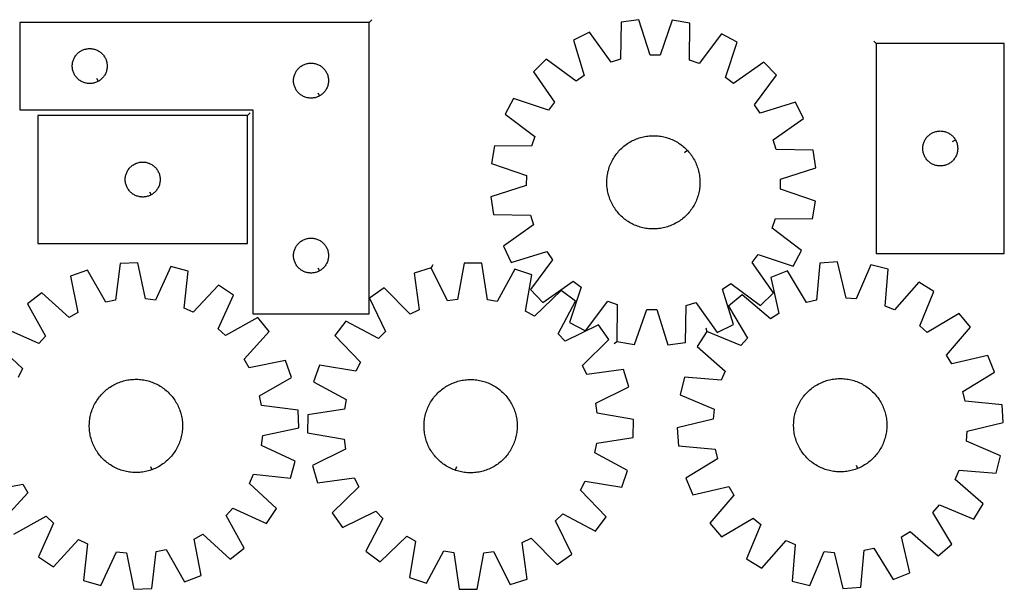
# Model space of a CAD drawing. Header units: millimetres. Extents: x 7 to 1493, y 7 to 495.
# Tile 2 of 2: x 648 to 1493, y 7 to 495. Entities that reach past the tile are written whole.
import ezdxf

# ---------------------------------------------------------------- set-up
doc = ezdxf.new("R2010")
doc.units = ezdxf.units.MM
doc.layers.add('CUT', color=7, linetype='CONTINUOUS', true_color=0x000000)
doc.layers.add('LEADIN', color=1, linetype='CONTINUOUS', true_color=0xff0000)

msp = doc.modelspace()

# ---------------------------------------------------------------- linework, layer by layer
at = {"layer": 'CUT'}
for points in [[(948.276376, 492.753623), (648.276376, 492.753623), (648.276376, 417.753623), (848.276376, 417.753623), (848.276376, 242.753623), (948.276376, 242.753623)], [(1160.895939, 219.106748), (1176.058517, 216.493936), (1186.44887, 246.510853), (1195.022425, 246.394552), (1204.594739, 216.10684), (1219.822611, 218.307402), (1220.428686, 250.065982), (1228.61856, 252.604748), (1247.08179, 226.757429), (1260.884345, 233.555959), (1251.646816, 263.947452), (1258.651328, 268.892771), (1284.198164, 250.015962), (1295.224313, 260.746973), (1277.047412, 286.796446), (1282.180911, 293.664238), (1312.310651, 283.605732), (1319.481077, 297.218797), (1294.144087, 316.376347), (1296.904071, 324.494344), (1328.667405, 324.238738), (1331.280217, 339.401315), (1301.263299, 349.791668), (1301.379601, 358.365223), (1331.667313, 367.937538), (1329.466751, 383.165409), (1297.708171, 383.771484), (1295.169405, 391.961359), (1321.016724, 410.424589), (1314.218194, 424.227144), (1283.826701, 414.989615), (1278.881382, 421.994126), (1297.758191, 447.540962), (1287.02718, 458.567111), (1260.977707, 440.390211), (1254.109915, 445.52371), (1264.168421, 475.653449), (1250.555356, 482.823875), (1231.397806, 457.486886), (1223.279809, 460.246869), (1223.535415, 492.010203), (1208.372837, 494.623015), (1197.982485, 464.606098), (1189.40893, 464.722399), (1179.836615, 495.010112), (1164.608744, 492.809549), (1164.002669, 461.050969), (1155.812794, 458.512204), (1137.349564, 484.359522), (1123.547009, 477.560992), (1132.784538, 447.1695), (1125.780027, 442.22418), (1100.23319, 461.100989), (1089.207042, 450.369978), (1107.383942, 424.320505), (1102.250443, 417.452714), (1072.120704, 427.511219), (1064.950278, 413.898154), (1090.287267, 394.740604), (1087.527284, 386.622608), (1055.763949, 386.878214), (1053.151138, 371.715636), (1083.168055, 361.325283), (1083.051754, 352.751728), (1052.764041, 343.179414), (1054.964604, 327.951542), (1086.723184, 327.345467), (1089.261949, 319.155593), (1063.41463, 300.692363), (1070.213161, 286.889807), (1100.604653, 296.127337), (1105.549973, 289.122825), (1086.673164, 263.575989), (1097.404174, 252.54984), (1123.453648, 270.72674), (1130.321439, 265.593242), (1120.262934, 235.463502), (1133.875999, 228.293076), (1153.033549, 253.630065), (1161.151545, 250.870082)], [(1383.474325, 474.585744), (1383.474325, 294.585744), (1493.474325, 294.585744), (1493.474325, 474.585744)], [(715.662148, 442.203672), (715.326028, 442.013441), (714.635092, 441.668089), (713.927295, 441.358763), (713.204512, 441.086285), (712.468661, 440.851375), (711.721693, 440.654657), (710.965588, 440.496654), (710.202352, 440.377783), (709.434008, 440.29836), (708.662595, 440.258596), (707.890158, 440.258596), (707.118744, 440.29836), (706.350401, 440.377783), (705.587165, 440.496654), (704.83106, 440.654657), (704.084092, 440.851375), (703.348241, 441.086285), (702.625458, 441.358763), (701.917661, 441.668089), (701.226725, 442.013441), (700.554484, 442.393904), (699.902721, 442.808468), (699.273162, 443.256034), (698.667479, 443.735416), (698.087276, 444.245342), (697.534094, 444.784461), (697.009397, 445.351341), (696.514579, 445.944481), (696.050951, 446.562306), (695.619743, 447.20318), (695.222098, 447.865402), (694.85907, 448.547216), (694.531623, 449.246814), (694.240624, 449.962342), (693.986846, 450.6919), (693.770961, 451.433556), (693.593541, 452.185342), (693.455058, 452.945264), (693.355878, 453.711308), (693.296265, 454.481442), (693.276376, 455.253623), (693.296265, 456.025804), (693.355878, 456.795938), (693.455058, 457.561982), (693.593541, 458.321904), (693.770961, 459.07369), (693.986846, 459.815345), (694.240624, 460.544904), (694.531623, 461.260432), (694.85907, 461.96003), (695.222098, 462.641844), (695.619743, 463.304066), (696.050951, 463.944939), (696.514579, 464.562765), (697.009397, 465.155905), (697.534094, 465.722785), (698.087276, 466.261903), (698.667479, 466.77183), (699.273162, 467.251212), (699.902721, 467.698778), (700.554484, 468.113342), (701.226725, 468.493805), (701.917661, 468.839157), (702.625458, 469.148482), (703.348241, 469.420961), (704.084092, 469.655871), (704.83106, 469.852589), (705.587165, 470.010592), (706.350401, 470.129463), (707.118744, 470.208886), (707.890158, 470.24865), (708.662595, 470.24865), (709.434008, 470.208886), (710.202352, 470.129463), (710.965588, 470.010592), (711.721693, 469.852589), (712.468661, 469.655871), (713.204512, 469.420961), (713.927295, 469.148482), (714.635092, 468.839157), (715.326028, 468.493805), (715.998268, 468.113342), (716.650032, 467.698778), (717.279591, 467.251212), (717.885274, 466.77183), (718.465477, 466.261903), (719.018659, 465.722785), (719.543355, 465.155905), (720.038174, 464.562765), (720.501801, 463.944939), (720.93301, 463.304066), (721.330655, 462.641844), (721.693683, 461.96003), (722.02113, 461.260432), (722.312129, 460.544904), (722.565907, 459.815345), (722.781792, 459.07369), (722.959212, 458.321904), (723.097695, 457.561982), (723.196875, 456.795938), (723.256488, 456.025804), (723.276376, 455.253623), (723.256488, 454.481442), (723.196875, 453.711308), (723.097695, 452.945264), (722.959212, 452.185342), (722.781792, 451.433556), (722.565907, 450.6919), (722.312129, 449.962342), (722.02113, 449.246814), (721.693683, 448.547216), (721.330655, 447.865402), (720.93301, 447.20318), (720.501801, 446.562306), (720.038174, 445.944481), (719.543355, 445.351341), (719.018659, 444.784461), (718.465477, 444.245342), (717.885274, 443.735416), (717.279591, 443.256034), (716.650032, 442.808468), (715.998268, 442.393904)], [(905.662148, 429.703672), (905.326028, 429.513441), (904.635092, 429.168089), (903.927295, 428.858763), (903.204512, 428.586285), (902.468661, 428.351375), (901.721693, 428.154657), (900.965588, 427.996654), (900.202352, 427.877783), (899.434008, 427.79836), (898.662595, 427.758596), (897.890158, 427.758596), (897.118744, 427.79836), (896.350401, 427.877783), (895.587165, 427.996654), (894.83106, 428.154657), (894.084092, 428.351375), (893.348241, 428.586285), (892.625458, 428.858763), (891.917661, 429.168089), (891.226725, 429.513441), (890.554484, 429.893904), (889.902721, 430.308468), (889.273162, 430.756034), (888.667479, 431.235416), (888.087276, 431.745342), (887.534094, 432.284461), (887.009397, 432.851341), (886.514579, 433.444481), (886.050951, 434.062306), (885.619743, 434.70318), (885.222098, 435.365402), (884.85907, 436.047216), (884.531623, 436.746814), (884.240624, 437.462342), (883.986846, 438.1919), (883.770961, 438.933556), (883.593541, 439.685342), (883.455058, 440.445264), (883.355878, 441.211308), (883.296265, 441.981442), (883.276376, 442.753623), (883.296265, 443.525804), (883.355878, 444.295938), (883.455058, 445.061982), (883.593541, 445.821904), (883.770961, 446.57369), (883.986846, 447.315345), (884.240624, 448.044904), (884.531623, 448.760432), (884.85907, 449.46003), (885.222098, 450.141844), (885.619743, 450.804066), (886.050951, 451.444939), (886.514579, 452.062765), (887.009397, 452.655905), (887.534094, 453.222785), (888.087276, 453.761903), (888.667479, 454.27183), (889.273162, 454.751212), (889.902721, 455.198778), (890.554484, 455.613342), (891.226725, 455.993805), (891.917661, 456.339157), (892.625458, 456.648482), (893.348241, 456.920961), (894.084092, 457.155871), (894.83106, 457.352589), (895.587165, 457.510592), (896.350401, 457.629463), (897.118744, 457.708886), (897.890158, 457.74865), (898.662595, 457.74865), (899.434008, 457.708886), (900.202352, 457.629463), (900.965588, 457.510592), (901.721693, 457.352589), (902.468661, 457.155871), (903.204512, 456.920961), (903.927295, 456.648482), (904.635092, 456.339157), (905.326028, 455.993805), (905.998268, 455.613342), (906.650032, 455.198778), (907.279591, 454.751212), (907.885274, 454.27183), (908.465477, 453.761903), (909.018659, 453.222785), (909.543355, 452.655905), (910.038174, 452.062765), (910.501801, 451.444939), (910.93301, 450.804066), (911.330655, 450.141844), (911.693683, 449.46003), (912.02113, 448.760432), (912.312129, 448.044904), (912.565907, 447.315345), (912.781792, 446.57369), (912.959212, 445.821904), (913.097695, 445.061982), (913.196875, 444.295938), (913.256488, 443.525804), (913.276376, 442.753623), (913.256488, 441.981442), (913.196875, 441.211308), (913.097695, 440.445264), (912.959212, 439.685342), (912.781792, 438.933556), (912.565907, 438.1919), (912.312129, 437.462342), (912.02113, 436.746814), (911.693683, 436.047216), (911.330655, 435.365402), (910.93301, 434.70318), (910.501801, 434.062306), (910.038174, 433.444481), (909.543355, 432.851341), (909.018659, 432.284461), (908.465477, 431.745342), (907.885274, 431.235416), (907.279591, 430.756034), (906.650032, 430.308468), (905.998268, 429.893904)], [(843.762073, 412.963213), (663.762073, 412.963213), (663.762073, 302.963213), (843.762073, 302.963213)], [(1451.524276, 391.971516), (1451.714507, 391.635395), (1452.059859, 390.94446), (1452.369184, 390.236662), (1452.641663, 389.51388), (1452.876573, 388.778028), (1453.07329, 388.03106), (1453.231294, 387.274955), (1453.350165, 386.511719), (1453.429588, 385.743376), (1453.469352, 384.971963), (1453.469352, 384.199525), (1453.429588, 383.428112), (1453.350165, 382.659769), (1453.231294, 381.896533), (1453.07329, 381.140428), (1452.876573, 380.393459), (1452.641663, 379.657608), (1452.369184, 378.934826), (1452.059859, 378.227028), (1451.714507, 377.536093), (1451.334044, 376.863852), (1450.91948, 376.212088), (1450.471914, 375.58253), (1449.992532, 374.976846), (1449.482605, 374.396644), (1448.943487, 373.843461), (1448.376607, 373.318765), (1447.783467, 372.823947), (1447.165641, 372.360319), (1446.524768, 371.929111), (1445.862546, 371.531465), (1445.180732, 371.168438), (1444.481133, 370.84099), (1443.765606, 370.549992), (1443.036047, 370.296213), (1442.294392, 370.080328), (1441.542606, 369.902909), (1440.782684, 369.764426), (1440.01664, 369.665246), (1439.246506, 369.605633), (1438.474325, 369.585744), (1437.702144, 369.605633), (1436.93201, 369.665246), (1436.165966, 369.764426), (1435.406044, 369.902909), (1434.654258, 370.080328), (1433.912602, 370.296213), (1433.183044, 370.549992), (1432.467516, 370.84099), (1431.767918, 371.168438), (1431.086104, 371.531465), (1430.423882, 371.929111), (1429.783008, 372.360319), (1429.165183, 372.823947), (1428.572043, 373.318765), (1428.005163, 373.843461), (1427.466044, 374.396644), (1426.956118, 374.976846), (1426.476736, 375.58253), (1426.02917, 376.212088), (1425.614605, 376.863852), (1425.234143, 377.536093), (1424.888791, 378.227028), (1424.579465, 378.934826), (1424.306986, 379.657608), (1424.072077, 380.393459), (1423.875359, 381.140428), (1423.717356, 381.896533), (1423.598485, 382.659769), (1423.519062, 383.428112), (1423.479298, 384.199525), (1423.479298, 384.971963), (1423.519062, 385.743376), (1423.598485, 386.511719), (1423.717356, 387.274955), (1423.875359, 388.03106), (1424.072077, 388.778028), (1424.306986, 389.51388), (1424.579465, 390.236662), (1424.888791, 390.94446), (1425.234143, 391.635395), (1425.614605, 392.307636), (1426.02917, 392.9594), (1426.476736, 393.588958), (1426.956118, 394.194642), (1427.466044, 394.774844), (1428.005163, 395.328027), (1428.572043, 395.852723), (1429.165183, 396.347541), (1429.783008, 396.811169), (1430.423882, 397.242377), (1431.086104, 397.640023), (1431.767918, 398.00305), (1432.467516, 398.330498), (1433.183044, 398.621496), (1433.912602, 398.875275), (1434.654258, 399.09116), (1435.406044, 399.268579), (1436.165966, 399.407062), (1436.93201, 399.506242), (1437.702144, 399.565855), (1438.474325, 399.585744), (1439.246506, 399.565855), (1440.01664, 399.506242), (1440.782684, 399.407062), (1441.542606, 399.268579), (1442.294392, 399.09116), (1443.036047, 398.875275), (1443.765606, 398.621496), (1444.481133, 398.330498), (1445.180732, 398.00305), (1445.862546, 397.640023), (1446.524768, 397.242377), (1447.165641, 396.811169), (1447.783467, 396.347541), (1448.376607, 395.852723), (1448.943487, 395.328027), (1449.482605, 394.774844), (1449.992532, 394.194642), (1450.471914, 393.588958), (1450.91948, 392.9594), (1451.334044, 392.307636)], [(1221.095651, 383.227093), (1221.530304, 382.77341), (1222.370681, 381.839186), (1223.181298, 380.879027), (1223.961356, 379.893879), (1224.710085, 378.884715), (1225.426746, 377.852531), (1226.110632, 376.798345), (1226.761067, 375.723198), (1227.37741, 374.628151), (1227.959053, 373.514285), (1228.505421, 372.382698), (1229.015976, 371.234508), (1229.490214, 370.070847), (1229.927665, 368.892865), (1230.3279, 367.701723), (1230.690523, 366.498597), (1231.015175, 365.284675), (1231.301537, 364.061154), (1231.549326, 362.829242), (1231.758298, 361.590154), (1231.928246, 360.345114), (1232.059002, 359.095351), (1232.150437, 357.842096), (1232.202462, 356.586588), (1232.215025, 355.330066), (1232.188113, 354.073769), (1232.121753, 352.818937), (1232.016011, 351.566808), (1231.870991, 350.318619), (1231.686835, 349.075601), (1231.463727, 347.838981), (1231.201885, 346.609979), (1230.901569, 345.389808), (1230.563074, 344.179673), (1230.186735, 342.980767), (1229.772923, 341.794273), (1229.322047, 340.621363), (1228.834551, 339.463195), (1228.310917, 338.32091), (1227.751661, 337.195637), (1227.157336, 336.088486), (1226.528527, 335.000549), (1225.865855, 333.9329), (1225.169975, 332.886594), (1224.441573, 331.862661), (1223.681368, 330.862114), (1222.89011, 329.885939), (1222.068581, 328.935099), (1221.217589, 328.010534), (1220.337977, 327.113155), (1219.430611, 326.243849), (1218.496388, 325.403472), (1217.536228, 324.592854), (1216.55108, 323.812796), (1215.541916, 323.064067), (1214.509732, 322.347407), (1213.455547, 321.663521), (1212.3804, 321.013086), (1211.285353, 320.396743), (1210.171486, 319.8151), (1209.0399, 319.268731), (1207.891709, 318.758177), (1206.728049, 318.283939), (1205.550067, 317.846487), (1204.358925, 317.446253), (1203.155799, 317.08363), (1201.941876, 316.758978), (1200.718355, 316.472616), (1199.486443, 316.224826), (1198.247356, 316.015855), (1197.002316, 315.845907), (1195.752552, 315.715151), (1194.499298, 315.623715), (1193.24379, 315.571691), (1191.987267, 315.559128), (1190.73097, 315.58604), (1189.476138, 315.652399), (1188.22401, 315.758142), (1186.975821, 315.903162), (1185.732803, 316.087317), (1184.496183, 316.310426), (1183.267181, 316.572268), (1182.04701, 316.872584), (1180.836874, 317.211079), (1179.637968, 317.587418), (1178.451475, 318.00123), (1177.278565, 318.452106), (1176.120396, 318.939602), (1174.978112, 319.463236), (1173.852838, 320.022492), (1172.745687, 320.616817), (1171.65775, 321.245626), (1170.590102, 321.908297), (1169.543795, 322.604178), (1168.519863, 323.33258), (1167.519315, 324.092785), (1166.54314, 324.884042), (1165.592301, 325.705572), (1164.667736, 326.556563), (1163.770357, 327.436176), (1162.90105, 328.343542), (1162.060673, 329.277765), (1161.250056, 330.237925), (1160.469998, 331.223073), (1159.721269, 332.232236), (1159.004608, 333.264421), (1158.320723, 334.318606), (1157.670287, 335.393753), (1157.053944, 336.4888), (1156.472301, 337.602667), (1155.925933, 338.734253), (1155.415378, 339.882443), (1154.941141, 341.046104), (1154.503689, 342.224086), (1154.103454, 343.415228), (1153.740832, 344.618354), (1153.416179, 345.832276), (1153.129817, 347.055797), (1152.882028, 348.287709), (1152.673056, 349.526797), (1152.503109, 350.771837), (1152.372353, 352.021601), (1152.280917, 353.274855), (1152.228892, 354.530363), (1152.216329, 355.786886), (1152.243241, 357.043183), (1152.309601, 358.298015), (1152.415343, 359.550143), (1152.560363, 360.798332), (1152.744519, 362.04135), (1152.967628, 363.27797), (1153.229469, 364.506972), (1153.529786, 365.727143), (1153.86828, 366.937279), (1154.244619, 368.136185), (1154.658431, 369.322678), (1155.109307, 370.495588), (1155.596803, 371.653757), (1156.120437, 372.796041), (1156.679693, 373.921314), (1157.274019, 375.028466), (1157.902828, 376.116402), (1158.565499, 377.184051), (1159.261379, 378.230358), (1159.989781, 379.25429), (1160.749986, 380.254837), (1161.541244, 381.231012), (1162.362774, 382.181852), (1163.213765, 383.106417), (1164.093377, 384.003796), (1165.000743, 384.873103), (1165.934967, 385.713479), (1166.895126, 386.524097), (1167.880274, 387.304155), (1168.889438, 388.052884), (1169.921622, 388.769545), (1170.975808, 389.45343), (1172.050955, 390.103866), (1173.146002, 390.720209), (1174.259868, 391.301852), (1175.391455, 391.84822), (1176.539645, 392.358775), (1177.703305, 392.833012), (1178.881288, 393.270464), (1180.07243, 393.670699), (1181.275556, 394.033321), (1182.489478, 394.357974), (1183.712999, 394.644336), (1184.944911, 394.892125), (1186.183998, 395.101096), (1187.429038, 395.271044), (1188.678802, 395.4018), (1189.932057, 395.493236), (1191.187565, 395.545261), (1192.444087, 395.557824), (1193.700384, 395.530912), (1194.955216, 395.464552), (1196.207345, 395.35881), (1197.455534, 395.213789), (1198.698552, 395.029634), (1199.935172, 394.806525), (1201.164174, 394.544684), (1202.384345, 394.244367), (1203.59448, 393.905872), (1204.793386, 393.529534), (1205.97988, 393.115722), (1207.152789, 392.664845), (1208.310958, 392.17735), (1209.453243, 391.653715), (1210.578516, 391.09446), (1211.685667, 390.500134), (1212.773604, 389.871325), (1213.841252, 389.208654), (1214.887559, 388.512774), (1215.911492, 387.784372), (1216.912039, 387.024167), (1217.888214, 386.232909), (1218.839053, 385.411379), (1219.763619, 384.560388), (1220.660998, 383.680776)], [(761.147845, 344.913262), (760.811724, 344.723031), (760.120789, 344.377679), (759.412991, 344.068354), (758.690209, 343.795875), (757.954357, 343.560965), (757.207389, 343.364248), (756.451284, 343.206244), (755.688048, 343.087373), (754.919705, 343.00795), (754.148292, 342.968186), (753.375854, 342.968186), (752.604441, 343.00795), (751.836098, 343.087373), (751.072862, 343.206244), (750.316757, 343.364248), (749.569788, 343.560965), (748.833937, 343.795875), (748.111155, 344.068354), (747.403357, 344.377679), (746.712422, 344.723031), (746.040181, 345.103494), (745.388417, 345.518058), (744.758859, 345.965624), (744.153175, 346.445006), (743.572973, 346.954933), (743.01979, 347.494051), (742.495094, 348.060931), (742.000276, 348.654071), (741.536648, 349.271897), (741.10544, 349.91277), (740.707794, 350.574992), (740.344767, 351.256806), (740.017319, 351.956405), (739.726321, 352.671932), (739.472542, 353.401491), (739.256657, 354.143146), (739.079238, 354.894932), (738.940754, 355.654855), (738.841575, 356.420898), (738.781962, 357.191032), (738.762073, 357.963213), (738.781962, 358.735394), (738.841575, 359.505528), (738.940754, 360.271572), (739.079238, 361.031494), (739.256657, 361.78328), (739.472542, 362.524936), (739.726321, 363.254494), (740.017319, 363.970022), (740.344767, 364.66962), (740.707794, 365.351434), (741.10544, 366.013656), (741.536648, 366.65453), (742.000276, 367.272355), (742.495094, 367.865495), (743.01979, 368.432375), (743.572973, 368.971494), (744.153175, 369.48142), (744.758859, 369.960802), (745.388417, 370.408368), (746.040181, 370.822933), (746.712422, 371.203395), (747.403357, 371.548747), (748.111155, 371.858073), (748.833937, 372.130552), (749.569788, 372.365461), (750.316757, 372.562179), (751.072862, 372.720182), (751.836098, 372.839053), (752.604441, 372.918476), (753.375854, 372.95824), (754.148292, 372.95824), (754.919705, 372.918476), (755.688048, 372.839053), (756.451284, 372.720182), (757.207389, 372.562179), (757.954357, 372.365461), (758.690209, 372.130552), (759.412991, 371.858073), (760.120789, 371.548747), (760.811724, 371.203395), (761.483965, 370.822933), (762.135729, 370.408368), (762.765287, 369.960802), (763.370971, 369.48142), (763.951173, 368.971494), (764.504356, 368.432375), (765.029052, 367.865495), (765.52387, 367.272355), (765.987498, 366.65453), (766.418706, 366.013656), (766.816352, 365.351434), (767.179379, 364.66962), (767.506827, 363.970022), (767.797825, 363.254494), (768.051604, 362.524936), (768.267489, 361.78328), (768.444908, 361.031494), (768.583391, 360.271572), (768.682571, 359.505528), (768.742184, 358.735394), (768.762073, 357.963213), (768.742184, 357.191032), (768.682571, 356.420898), (768.583391, 355.654855), (768.444908, 354.894932), (768.267489, 354.143146), (768.051604, 353.401491), (767.797825, 352.671932), (767.506827, 351.956405), (767.179379, 351.256806), (766.816352, 350.574992), (766.418706, 349.91277), (765.987498, 349.271897), (765.52387, 348.654071), (765.029052, 348.060931), (764.504356, 347.494051), (763.951173, 346.954933), (763.370971, 346.445006), (762.765287, 345.965624), (762.135729, 345.518058), (761.483965, 345.103494)], [(905.662148, 279.703672), (905.326028, 279.513441), (904.635092, 279.168089), (903.927295, 278.858763), (903.204512, 278.586285), (902.468661, 278.351375), (901.721693, 278.154657), (900.965588, 277.996654), (900.202352, 277.877783), (899.434008, 277.79836), (898.662595, 277.758596), (897.890158, 277.758596), (897.118744, 277.79836), (896.350401, 277.877783), (895.587165, 277.996654), (894.83106, 278.154657), (894.084092, 278.351375), (893.348241, 278.586285), (892.625458, 278.858763), (891.917661, 279.168089), (891.226725, 279.513441), (890.554484, 279.893904), (889.902721, 280.308468), (889.273162, 280.756034), (888.667479, 281.235416), (888.087276, 281.745342), (887.534094, 282.284461), (887.009397, 282.851341), (886.514579, 283.444481), (886.050951, 284.062306), (885.619743, 284.70318), (885.222098, 285.365402), (884.85907, 286.047216), (884.531623, 286.746814), (884.240624, 287.462342), (883.986846, 288.1919), (883.770961, 288.933556), (883.593541, 289.685342), (883.455058, 290.445264), (883.355878, 291.211308), (883.296265, 291.981442), (883.276376, 292.753623), (883.296265, 293.525804), (883.355878, 294.295938), (883.455058, 295.061982), (883.593541, 295.821904), (883.770961, 296.57369), (883.986846, 297.315345), (884.240624, 298.044904), (884.531623, 298.760432), (884.85907, 299.46003), (885.222098, 300.141844), (885.619743, 300.804066), (886.050951, 301.444939), (886.514579, 302.062765), (887.009397, 302.655905), (887.534094, 303.222785), (888.087276, 303.761903), (888.667479, 304.27183), (889.273162, 304.751212), (889.902721, 305.198778), (890.554484, 305.613342), (891.226725, 305.993805), (891.917661, 306.339157), (892.625458, 306.648482), (893.348241, 306.920961), (894.084092, 307.155871), (894.83106, 307.352589), (895.587165, 307.510592), (896.350401, 307.629463), (897.118744, 307.708886), (897.890158, 307.74865), (898.662595, 307.74865), (899.434008, 307.708886), (900.202352, 307.629463), (900.965588, 307.510592), (901.721693, 307.352589), (902.468661, 307.155871), (903.204512, 306.920961), (903.927295, 306.648482), (904.635092, 306.339157), (905.326028, 305.993805), (905.998268, 305.613342), (906.650032, 305.198778), (907.279591, 304.751212), (907.885274, 304.27183), (908.465477, 303.761903), (909.018659, 303.222785), (909.543355, 302.655905), (910.038174, 302.062765), (910.501801, 301.444939), (910.93301, 300.804066), (911.330655, 300.141844), (911.693683, 299.46003), (912.02113, 298.760432), (912.312129, 298.044904), (912.565907, 297.315345), (912.781792, 296.57369), (912.959212, 295.821904), (913.097695, 295.061982), (913.196875, 294.295938), (913.256488, 293.525804), (913.276376, 292.753623), (913.256488, 291.981442), (913.196875, 291.211308), (913.097695, 290.445264), (912.959212, 289.685342), (912.781792, 288.933556), (912.565907, 288.1919), (912.312129, 287.462342), (912.02113, 286.746814), (911.693683, 286.047216), (911.330655, 285.365402), (910.93301, 284.70318), (910.501801, 284.062306), (910.038174, 283.444481), (909.543355, 282.851341), (909.018659, 282.284461), (908.465477, 281.745342), (907.885274, 281.235416), (907.279591, 280.756034), (906.650032, 280.308468), (905.998268, 279.893904)], [(1001.401546, 282.285541), (986.699681, 277.748393), (991.029633, 246.280532), (983.332981, 242.501521), (961.082144, 265.170332), (948.501895, 256.312121), (962.344028, 227.722436), (956.191856, 221.749987), (928.025004, 236.43342), (918.797814, 224.121251), (940.797163, 201.208299), (936.791688, 193.627036), (905.46599, 198.887776), (900.49508, 184.326848), (928.498196, 169.333508), (927.031502, 160.885539), (895.613335, 156.208627), (895.385293, 140.824266), (926.651036, 135.218192), (927.866692, 126.730462), (899.431485, 112.573706), (903.968633, 97.871841), (935.436494, 102.201793), (939.215505, 94.505141), (916.546694, 72.254304), (925.404904, 59.674055), (953.99459, 73.516188), (959.967039, 67.364016), (945.283605, 39.197164), (957.595775, 29.969974), (980.508727, 51.969324), (988.089989, 47.963848), (982.82925, 16.63815), (997.390177, 11.667241), (1012.383517, 39.670357), (1020.831486, 38.203662), (1025.508399, 6.785495), (1040.892759, 6.557453), (1046.498834, 37.823196), (1054.986564, 39.038853), (1069.14332, 10.603645), (1083.845185, 15.140793), (1079.515233, 46.608654), (1087.211884, 50.387665), (1109.462722, 27.718854), (1122.04297, 36.577065), (1108.200838, 65.16675), (1114.35301, 71.139199), (1142.519861, 56.455766), (1151.747051, 68.767935), (1129.747702, 91.680887), (1133.753177, 99.26215), (1165.078876, 94.00141), (1170.049785, 108.562338), (1142.046669, 123.555678), (1143.513363, 132.003646), (1174.931531, 136.680559), (1175.159573, 152.06492), (1143.89383, 157.670994), (1142.678173, 166.158724), (1171.11338, 180.31548), (1166.576232, 195.017345), (1135.108371, 190.687393), (1131.32936, 198.384045), (1153.998171, 220.634882), (1145.139961, 233.215131), (1116.550276, 219.372998), (1110.577827, 225.52517), (1125.26126, 253.692022), (1112.949091, 262.919212), (1090.036138, 240.919862), (1082.454876, 244.925338), (1087.715615, 276.251036), (1073.154688, 281.221945), (1058.161348, 253.218829), (1049.713379, 254.685524), (1045.036466, 286.103691), (1029.652106, 286.331733), (1024.046031, 255.06599), (1015.558302, 253.850333)], [(1238.043084, 227.730931), (1229.904669, 214.67349), (1253.786202, 193.729586), (1250.444981, 185.833029), (1218.783749, 188.390588), (1215.078628, 173.457315), (1244.263338, 160.918278), (1243.525818, 152.375712), (1212.623868, 145.024236), (1213.714723, 129.676905), (1245.345807, 126.770143), (1247.284183, 118.417774), (1220.166412, 101.876877), (1225.946464, 87.617791), (1256.927651, 94.627839), (1261.35218, 87.283255), (1240.673065, 63.172075), (1250.576521, 51.397012), (1277.875157, 67.637677), (1284.352735, 62.019817), (1272.136493, 32.698525), (1285.193934, 24.56011), (1306.137838, 48.441643), (1314.034395, 45.100422), (1311.476836, 13.43919), (1326.410109, 9.734069), (1338.949146, 38.918779), (1347.491712, 38.181259), (1354.843188, 7.279309), (1370.190519, 8.370164), (1373.097281, 40.001248), (1381.44965, 41.939624), (1397.990547, 14.821853), (1412.249633, 20.601905), (1405.239585, 51.583092), (1412.584169, 56.007621), (1436.695349, 35.328506), (1448.470412, 45.231962), (1432.229747, 72.530598), (1437.847607, 79.008176), (1467.168899, 66.791934), (1475.307314, 79.849375), (1451.425781, 100.793279), (1454.767002, 108.689836), (1486.428234, 106.132277), (1490.133355, 121.06555), (1460.948645, 133.604587), (1461.686165, 142.147153), (1492.588115, 149.498629), (1491.49726, 164.84596), (1459.866176, 167.752721), (1457.9278, 176.105091), (1485.045571, 192.645988), (1479.265519, 206.905074), (1448.284332, 199.895026), (1443.859803, 207.23961), (1464.538918, 231.35079), (1454.635462, 243.125853), (1427.336826, 226.885188), (1420.859248, 232.503048), (1433.07549, 261.82434), (1420.018049, 269.962755), (1399.074145, 246.081222), (1391.177588, 249.422442), (1393.735147, 281.083675), (1378.801874, 284.788796), (1366.262837, 255.604086), (1357.720271, 256.341605), (1350.368795, 287.243556), (1335.021464, 286.152701), (1332.114702, 254.521616), (1323.762333, 252.583241), (1307.221436, 279.701012), (1292.96235, 273.92096), (1299.972398, 242.939773), (1292.627814, 238.515244), (1268.516634, 259.194359), (1256.741571, 249.290903), (1272.982236, 221.992267), (1267.364376, 215.514689)], [(761.597939, 109.071018), (761.007501, 108.856227), (759.813715, 108.463951), (758.608196, 108.109367), (757.392134, 107.792823), (756.166729, 107.514633), (754.93319, 107.275071), (753.692736, 107.074374), (752.446589, 106.91274), (751.19598, 106.790328), (749.942144, 106.707258), (748.686317, 106.663614), (747.429738, 106.659437), (746.173649, 106.694733), (744.919287, 106.769466), (743.667893, 106.883563), (742.420699, 107.03691), (741.178938, 107.229358), (739.943835, 107.460715), (738.716608, 107.730753), (737.498468, 108.039206), (736.290619, 108.38577), (735.094251, 108.770102), (733.910546, 109.191823), (732.740671, 109.650517), (731.585782, 110.145732), (730.447018, 110.676978), (729.325502, 111.243732), (728.222342, 111.845433), (727.138626, 112.481489), (726.075424, 113.151271), (725.033785, 113.854119), (724.014737, 114.589338), (723.019285, 115.356204), (722.048413, 116.153959), (721.103078, 116.981817), (720.184212, 117.838959), (719.292724, 118.724541), (718.429492, 119.637689), (717.595369, 120.5775), (716.791178, 121.543049), (716.017712, 122.533381), (715.275735, 123.547519), (714.565979, 124.584463), (713.889145, 125.64319), (713.2459, 126.722654), (712.636878, 127.82179), (712.062683, 128.939513), (711.523879, 130.074721), (711.020998, 131.226293), (710.554538, 132.393093), (710.124958, 133.573969), (709.732681, 134.767755), (709.378097, 135.973274), (709.061553, 137.189336), (708.783363, 138.414741), (708.543802, 139.64828), (708.343104, 140.888734), (708.18147, 142.134881), (708.059058, 143.38549), (707.975988, 144.639326), (707.932344, 145.895153), (707.928167, 147.151732), (707.963463, 148.407821), (708.038196, 149.662183), (708.152293, 150.913577), (708.305641, 152.160771), (708.498088, 153.402532), (708.729445, 154.637635), (708.999483, 155.864862), (709.307936, 157.083002), (709.6545, 158.290851), (710.038832, 159.487219), (710.460553, 160.670924), (710.919247, 161.840799), (711.414462, 162.995688), (711.945708, 164.134452), (712.512462, 165.255968), (713.114163, 166.359128), (713.750219, 167.442844), (714.420001, 168.506046), (715.122849, 169.547685), (715.858068, 170.566733), (716.624934, 171.562185), (717.422689, 172.533057), (718.250547, 173.478392), (719.10769, 174.397258), (719.993272, 175.288746), (720.906419, 176.151978), (721.84623, 176.986101), (722.811779, 177.790292), (723.802111, 178.563758), (724.816249, 179.305735), (725.853193, 180.015491), (726.91192, 180.692325), (727.991384, 181.335571), (729.09052, 181.944592), (730.208243, 182.518787), (731.343451, 183.057591), (732.495023, 183.560472), (733.661823, 184.026932), (734.842699, 184.456513), (736.036485, 184.848789), (737.242004, 185.203373), (738.458067, 185.519917), (739.683471, 185.798107), (740.91701, 186.037668), (742.157464, 186.238366), (743.403611, 186.4), (744.65422, 186.522412), (745.908056, 186.605482), (747.163883, 186.649126), (748.420462, 186.653303), (749.676551, 186.618007), (750.930913, 186.543274), (752.182307, 186.429177), (753.429501, 186.27583), (754.671262, 186.083382), (755.906365, 185.852025), (757.133593, 185.581987), (758.351732, 185.273534), (759.559581, 184.92697), (760.755949, 184.542638), (761.939654, 184.120917), (763.109529, 183.662223), (764.264418, 183.167008), (765.403182, 182.635762), (766.524698, 182.069008), (767.627858, 181.467307), (768.711574, 180.831251), (769.774776, 180.161469), (770.816415, 179.458621), (771.835463, 178.723402), (772.830915, 177.956536), (773.801787, 177.158781), (774.747123, 176.330923), (775.665988, 175.47378), (776.557476, 174.588199), (777.420708, 173.675051), (778.254831, 172.73524), (779.059022, 171.769691), (779.832488, 170.779359), (780.574465, 169.765221), (781.284221, 168.728277), (781.961055, 167.66955), (782.604301, 166.590086), (783.213322, 165.49095), (783.787518, 164.373227), (784.326321, 163.238019), (784.829202, 162.086447), (785.295662, 160.919647), (785.725243, 159.738771), (786.117519, 158.544985), (786.472103, 157.339466), (786.788647, 156.123403), (787.066837, 154.897999), (787.306399, 153.66446), (787.507096, 152.424006), (787.66873, 151.177859), (787.791143, 149.92725), (787.874212, 148.673414), (787.917856, 147.417587), (787.922033, 146.161008), (787.886737, 144.904919), (787.812004, 143.650557), (787.697907, 142.399163), (787.54456, 141.151969), (787.352112, 139.910208), (787.120755, 138.675105), (786.850717, 137.447878), (786.542264, 136.229738), (786.1957, 135.021889), (785.811368, 133.825521), (785.389647, 132.641816), (784.930953, 131.471941), (784.435738, 130.317052), (783.904492, 129.178288), (783.337738, 128.056772), (782.736037, 126.953612), (782.099981, 125.869896), (781.430199, 124.806694), (780.727351, 123.765055), (779.992132, 122.746007), (779.225266, 121.750555), (778.427511, 120.779683), (777.599653, 119.834347), (776.742511, 118.915482), (775.856929, 118.023994), (774.943781, 117.160762), (774.00397, 116.326639), (773.038422, 115.522448), (772.048089, 114.748982), (771.033951, 114.007005), (769.997007, 113.297249), (768.93828, 112.620415), (767.858816, 111.977169), (766.75968, 111.368148), (765.641957, 110.793953), (764.506749, 110.255149), (763.355177, 109.752268), (762.188377, 109.285808)], [(1022.053994, 108.697035), (1021.461008, 108.904687), (1020.288666, 109.357038), (1019.131112, 109.84599), (1017.989486, 110.37106), (1016.864918, 110.931731), (1015.758515, 111.527448), (1014.671369, 112.157625), (1013.604555, 112.821638), (1012.559124, 113.518834), (1011.536109, 114.248523), (1010.536518, 115.009986), (1009.561339, 115.802471), (1008.611534, 116.625196), (1007.688039, 117.477349), (1006.791768, 118.358089), (1005.923603, 119.266547), (1005.084401, 120.201827), (1004.274992, 121.163005), (1003.496174, 122.149133), (1002.748715, 123.159238), (1002.033352, 124.192323), (1001.350793, 125.247368), (1000.70171, 126.323332), (1000.086745, 127.419153), (999.506503, 128.53375), (998.961559, 129.666023), (998.452448, 130.814854), (997.979675, 131.97911), (997.543705, 133.157642), (997.144968, 134.349286), (996.783859, 135.552867), (996.460733, 136.767197), (996.17591, 137.991077), (995.929671, 139.2233), (995.722258, 140.462649), (995.553876, 141.707902), (995.424692, 142.957829), (995.334832, 144.211197), (995.284386, 145.46677), (995.273404, 146.723307), (995.301896, 147.979569), (995.369833, 149.234317), (995.47715, 150.486311), (995.62374, 151.734317), (995.809459, 152.977102), (996.034122, 154.213441), (996.29751, 155.442113), (996.59936, 156.661905), (996.939377, 157.871614), (997.317223, 159.070046), (997.732527, 160.256018), (998.184878, 161.428359), (998.67383, 162.585914), (999.1989, 163.727539), (999.759571, 164.852108), (1000.355288, 165.958511), (1000.985464, 167.045656), (1001.649478, 168.112471), (1002.346673, 169.157901), (1003.076363, 170.180917), (1003.837825, 171.180507), (1004.63031, 172.155687), (1005.453035, 173.105492), (1006.305188, 174.028986), (1007.185929, 174.925258), (1008.094387, 175.793423), (1009.029667, 176.632624), (1009.990845, 177.442034), (1010.976973, 178.220852), (1011.987078, 178.968311), (1013.020162, 179.683673), (1014.075207, 180.366233), (1015.151171, 181.015315), (1016.246993, 181.630281), (1017.36159, 182.210522), (1018.493863, 182.755467), (1019.642694, 183.264578), (1020.80695, 183.737351), (1021.985482, 184.173321), (1023.177126, 184.572058), (1024.380707, 184.933167), (1025.595037, 185.256292), (1026.818917, 185.541115), (1028.051139, 185.787355), (1029.290489, 185.994768), (1030.535741, 186.16315), (1031.785669, 186.292334), (1033.039037, 186.382194), (1034.294609, 186.432639), (1035.551147, 186.443622), (1036.807409, 186.41513), (1038.062157, 186.347192), (1039.314151, 186.239876), (1040.562157, 186.093286), (1041.804942, 185.907567), (1043.041281, 185.682903), (1044.269952, 185.419516), (1045.489745, 185.117666), (1046.699453, 184.777649), (1047.897885, 184.399803), (1049.083857, 183.984499), (1050.256199, 183.532148), (1051.413754, 183.043196), (1052.555379, 182.518126), (1053.679948, 181.957455), (1054.786351, 181.361738), (1055.873496, 180.731561), (1056.94031, 180.067548), (1057.985741, 179.370352), (1059.008757, 178.640663), (1060.008347, 177.8792), (1060.983526, 177.086715), (1061.933332, 176.26399), (1062.856826, 175.411837), (1063.753098, 174.531097), (1064.621263, 173.622639), (1065.460464, 172.687359), (1066.269873, 171.726181), (1067.048692, 170.740053), (1067.796151, 169.729948), (1068.511513, 168.696863), (1069.194072, 167.641818), (1069.843155, 166.565854), (1070.458121, 165.470033), (1071.038362, 164.355436), (1071.583307, 163.223163), (1072.092417, 162.074332), (1072.565191, 160.910076), (1073.001161, 159.731544), (1073.399897, 158.5399), (1073.761006, 157.336319), (1074.084132, 156.121989), (1074.368955, 154.898109), (1074.615195, 153.665886), (1074.822608, 152.426537), (1074.99099, 151.181284), (1075.120174, 149.931357), (1075.210033, 148.677989), (1075.260479, 147.422416), (1075.271462, 146.165879), (1075.24297, 144.909617), (1075.175032, 143.654869), (1075.067715, 142.402875), (1074.921125, 141.154869), (1074.735407, 139.912084), (1074.510743, 138.675745), (1074.247356, 137.447073), (1073.945505, 136.227281), (1073.605489, 135.017572), (1073.227643, 133.81914), (1072.812339, 132.633168), (1072.359988, 131.460827), (1071.871036, 130.303272), (1071.345966, 129.161647), (1070.785295, 128.037078), (1070.189577, 126.930675), (1069.559401, 125.84353), (1068.895387, 124.776715), (1068.198192, 123.731285), (1067.468503, 122.708269), (1066.70704, 121.708679), (1065.914555, 120.733499), (1065.09183, 119.783694), (1064.239677, 118.8602), (1063.358937, 117.963928), (1062.450478, 117.095763), (1061.515199, 116.256562), (1060.55402, 115.447152), (1059.567892, 114.668334), (1058.557788, 113.920875), (1057.524703, 113.205513), (1056.469658, 112.522953), (1055.393694, 111.873871), (1054.297873, 111.258905), (1053.183276, 110.678664), (1052.051003, 110.133719), (1050.902172, 109.624608), (1049.737916, 109.151835), (1048.559384, 108.715865), (1047.36774, 108.317128), (1046.164159, 107.956019), (1044.949829, 107.632894), (1043.725949, 107.348071), (1042.493726, 107.101831), (1041.254377, 106.894418), (1040.009124, 106.726036), (1038.759197, 106.596852), (1037.505828, 106.506992), (1036.250256, 106.456546), (1034.993719, 106.445564), (1033.737456, 106.474056), (1032.482709, 106.541994), (1031.230714, 106.64931), (1029.982709, 106.7959), (1028.739923, 106.981619), (1027.503585, 107.206283), (1026.274913, 107.46967), (1025.055121, 107.77152), (1023.845412, 108.111537), (1022.64698, 108.489383)], [(1367.339297, 110.078977), (1366.755188, 109.847528), (1365.573007, 109.421553), (1364.378029, 109.032921), (1363.171434, 108.682015), (1361.954412, 108.369183), (1360.728164, 108.094733), (1359.4939, 107.858936), (1358.252839, 107.662024), (1357.006205, 107.504193), (1355.755229, 107.385596), (1354.501145, 107.306353), (1353.24519, 107.26654), (1351.988605, 107.266197), (1350.732629, 107.305325), (1349.478502, 107.383885), (1348.227461, 107.501799), (1346.980741, 107.658951), (1345.739573, 107.855186), (1344.505181, 108.09031), (1343.278784, 108.364091), (1342.061591, 108.676259), (1340.854804, 109.026506), (1339.659615, 109.414486), (1338.477202, 109.839817), (1337.308732, 110.302078), (1336.155359, 110.800814), (1335.018221, 111.335532), (1333.898439, 111.905705), (1332.79712, 112.510769), (1331.71535, 113.150128), (1330.654196, 113.823151), (1329.614706, 114.529173), (1328.597906, 115.267498), (1327.604799, 116.037397), (1326.636365, 116.838111), (1325.69356, 117.668849), (1324.777314, 118.528791), (1323.888531, 119.417089), (1323.02809, 120.332865), (1322.196838, 121.275217), (1321.395596, 122.243215), (1320.625155, 123.235902), (1319.886276, 124.252299), (1319.179687, 125.291404), (1318.506085, 126.35219), (1317.866136, 127.433612), (1317.260472, 128.534601), (1316.689688, 129.654071), (1316.15435, 130.790918), (1315.654986, 131.944018), (1315.192087, 133.112236), (1314.766112, 134.294417), (1314.37748, 135.489394), (1314.026574, 136.69599), (1313.713742, 137.913012), (1313.439292, 139.13926), (1313.203495, 140.373524), (1313.006584, 141.614585), (1312.848752, 142.861218), (1312.730155, 144.112195), (1312.650912, 145.366279), (1312.611099, 146.622234), (1312.610756, 147.878819), (1312.649884, 149.134795), (1312.728444, 150.388922), (1312.846358, 151.639963), (1313.00351, 152.886683), (1313.199745, 154.127851), (1313.434869, 155.362243), (1313.70865, 156.58864), (1314.020818, 157.805833), (1314.371065, 159.01262), (1314.759045, 160.207809), (1315.184376, 161.390222), (1315.646637, 162.558692), (1316.145373, 163.712065), (1316.680091, 164.849203), (1317.250264, 165.968985), (1317.855328, 167.070304), (1318.494687, 168.152074), (1319.16771, 169.213228), (1319.873732, 170.252718), (1320.612057, 171.269518), (1321.381956, 172.262625), (1322.18267, 173.231059), (1323.013408, 174.173864), (1323.87335, 175.09011), (1324.761648, 175.978893), (1325.677424, 176.839334), (1326.619776, 177.670586), (1327.587774, 178.471828), (1328.580461, 179.242268), (1329.596858, 179.981148), (1330.635963, 180.687737), (1331.696749, 181.361339), (1332.778171, 182.001287), (1333.87916, 182.606952), (1334.99863, 183.177735), (1336.135477, 183.713074), (1337.288577, 184.212438), (1338.456795, 184.675337), (1339.638976, 185.101312), (1340.833954, 185.489944), (1342.040549, 185.84085), (1343.257571, 186.153681), (1344.483819, 186.428131), (1345.718083, 186.663929), (1346.959144, 186.86084), (1348.205778, 187.018672), (1349.456754, 187.137269), (1350.710838, 187.216512), (1351.966793, 187.256325), (1353.223378, 187.256668), (1354.479354, 187.21754), (1355.733481, 187.13898), (1356.984522, 187.021066), (1358.231242, 186.863914), (1359.47241, 186.667679), (1360.706802, 186.432555), (1361.9332, 186.158774), (1363.150392, 185.846606), (1364.357179, 185.496359), (1365.552368, 185.108379), (1366.734781, 184.683048), (1367.903251, 184.220787), (1369.056624, 183.722051), (1370.193762, 183.187333), (1371.313544, 182.61716), (1372.414863, 182.012096), (1373.496633, 181.372737), (1374.557787, 180.699714), (1375.597277, 179.993692), (1376.614077, 179.255367), (1377.607184, 178.485467), (1378.575618, 177.684754), (1379.518423, 176.854016), (1380.434669, 175.994074), (1381.323452, 175.105776), (1382.183893, 174.19), (1383.015145, 173.247648), (1383.816387, 172.27965), (1384.586828, 171.286963), (1385.325707, 170.270566), (1386.032296, 169.231461), (1386.705898, 168.170674), (1387.345847, 167.089253), (1387.951511, 165.988264), (1388.522295, 164.868794), (1389.057633, 163.731947), (1389.556997, 162.578846), (1390.019896, 161.410629), (1390.445871, 160.228448), (1390.834503, 159.03347), (1391.185409, 157.826875), (1391.498241, 156.609853), (1391.772691, 155.383605), (1392.008488, 154.149341), (1392.205399, 152.90828), (1392.363231, 151.661646), (1392.481828, 150.41067), (1392.561071, 149.156586), (1392.600884, 147.900631), (1392.601227, 146.644046), (1392.562099, 145.38807), (1392.483539, 144.133943), (1392.365625, 142.882902), (1392.208473, 141.636182), (1392.012238, 140.395014), (1391.777114, 139.160622), (1391.503333, 137.934224), (1391.191165, 136.717032), (1390.840918, 135.510245), (1390.452938, 134.315056), (1390.027607, 133.132643), (1389.565346, 131.964173), (1389.06661, 130.8108), (1388.531892, 129.673662), (1387.961719, 128.55388), (1387.356655, 127.452561), (1386.717296, 126.370791), (1386.044273, 125.309637), (1385.338251, 124.270147), (1384.599926, 123.253347), (1383.830027, 122.26024), (1383.029313, 121.291806), (1382.198575, 120.349), (1381.338633, 119.432755), (1380.450335, 118.543972), (1379.534559, 117.683531), (1378.592207, 116.852279), (1377.624209, 116.051037), (1376.631522, 115.280596), (1375.615125, 114.541717), (1374.57602, 113.835128), (1373.515234, 113.161526), (1372.433812, 112.521577), (1371.332823, 111.915913), (1370.213353, 111.345129), (1369.076506, 110.809791), (1367.923406, 110.310427)]]:
    msp.add_lwpolyline(points, close=True, dxfattribs=at)
for points in [[(643.217841, 53.724191), (670.966101, 69.184101), (677.281744, 63.384789), (664.238829, 34.421759), (677.060201, 25.916293), (698.67299, 49.194225), (706.47161, 45.630392), (703.017128, 14.054431), (717.839312, 9.927275), (731.201019, 38.744623), (739.719232, 37.765123), (746.191334, 6.667106), (761.563429, 7.322254), (765.366117, 38.858175), (773.770101, 40.558887), (789.535252, 12.982905), (803.952532, 18.356226), (797.823968, 49.523765), (805.291082, 53.738212), (828.806078, 32.383594), (840.857279, 41.949111), (825.397369, 69.697371), (831.196681, 76.013014), (860.159711, 62.970098), (868.665177, 75.791471), (845.387245, 97.40426), (848.951078, 105.20288), (880.527039, 101.748398), (884.654195, 116.570582), (855.836847, 129.932289), (856.816347, 138.450502), (887.914364, 144.922603), (887.259216, 160.294699), (855.723295, 164.097387), (854.022583, 172.501371), (881.598565, 188.266522), (876.225244, 202.683802), (845.057705, 196.555237), (840.843258, 204.022352), (862.197876, 227.537348), (852.632359, 239.588549), (824.884099, 224.128639), (818.568456, 229.927951), (831.611372, 258.890981), (818.789999, 267.396447), (797.17721, 244.118515), (789.37859, 247.682347), (792.833072, 279.258308), (778.010888, 283.385465), (764.649181, 254.568117), (756.130968, 255.547617), (749.658867, 286.645634), (734.286771, 285.990486), (730.484083, 254.454565), (722.080099, 252.753853), (706.314948, 280.329835), (691.897668, 274.956514), (698.026233, 243.788975), (690.559118, 239.574528), (667.044122, 260.929146), (654.992921, 251.363629), (670.452831, 223.615369), (664.653519, 217.299726), (635.690489, 230.342641)], [(627.185023, 217.521269), (650.462955, 195.90848), (646.899123, 188.10986)], [(619.624956, 90.628938), (650.792495, 96.757502), (655.006942, 89.290388), (633.652324, 65.775392)]]:
    msp.add_lwpolyline(points, dxfattribs=at)
at = {"layer": 'LEADIN'}
for p, q in [((950.397697, 494.874943), (948.276376, 492.753623)), ((1381.353005, 476.707064), (1383.474325, 474.585744)), ((714.184504, 444.814528), (715.662148, 442.203672)), ((904.184504, 432.314528), (905.662148, 429.703672)), ((845.883393, 415.084534), (843.762073, 412.963213)), ((1448.91342, 390.493871), (1451.524276, 391.971516)), ((1218.929386, 381.15169), (1221.095651, 383.227093)), ((759.6702, 347.524118), (761.147845, 344.913262)), ((904.184504, 282.314528), (905.662148, 279.703672)), ((1002.802986, 284.93808), (1001.401546, 282.285541)), ((1237.364883, 230.653266), (1238.043084, 227.730931)), ((1158.445194, 217.376474), (1160.895939, 219.106748)), ((760.57235, 111.890267), (761.597939, 109.071018)), ((1023.045499, 111.528451), (1022.053994, 108.697035)), ((1366.234163, 112.868006), (1367.339297, 110.078977))]:
    msp.add_line(p, q, dxfattribs=at)

doc.saveas('drawing.dxf')
